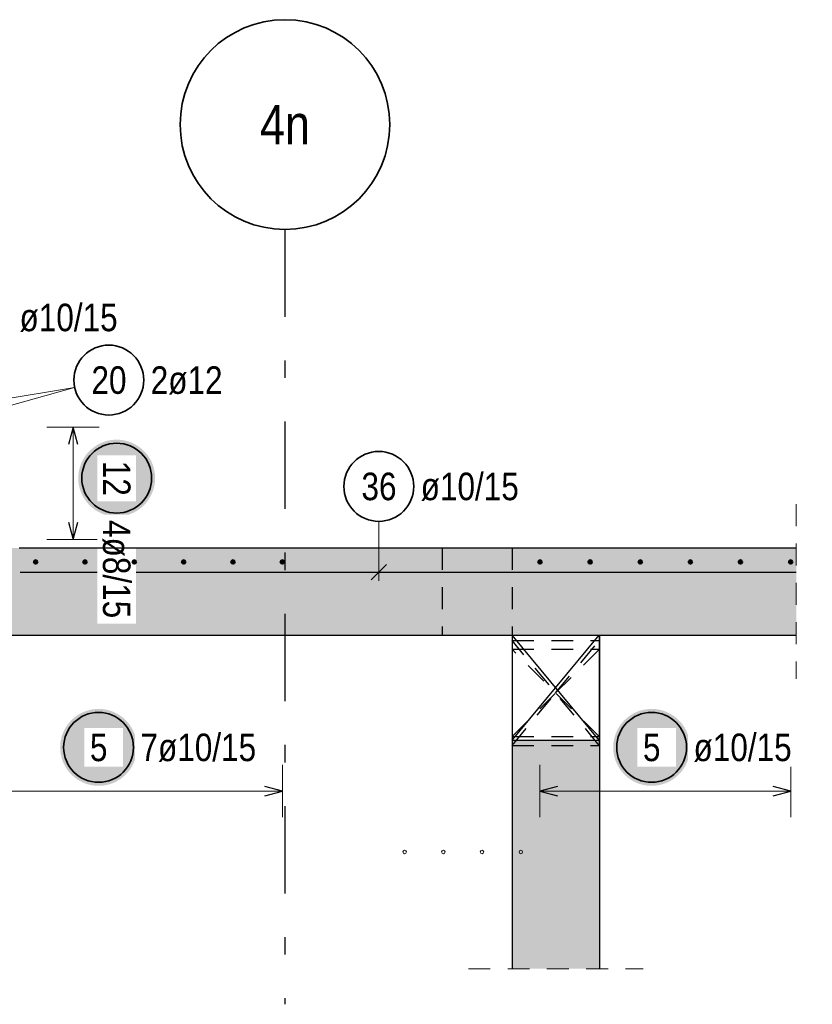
# Model space of a CAD drawing. Header units: millimetres. Extents: x -50 to 89, y -23 to 66.
# Tile 58 of 60: x 73.74 to 78.28, y 25.98 to 31.61. Entities that reach past the tile are written whole.
import ezdxf
from ezdxf.enums import TextEntityAlignment as Align

# ---------------------------------------------------------------- set-up
doc = ezdxf.new("R2010")
doc.units = ezdxf.units.MM
doc.linetypes.add('DASHDOTX2', pattern=[2, 1, -0.5, 0, -0.5])
doc.linetypes.add('HIDDEN', pattern=[0.375, 0.25, -0.125])
for name, color, linetype, lineweight in [('Achsen', 7, 'Continuous', 20), ('Bewehrung obere', 7, 'Continuous', 20), ('Geschnittene Kanten', 7, 'Continuous', 20), ('nplo Bewehrung', 7, 'Continuous', 20), ('Schraffuren', 7, 'Continuous', 20)]:
    doc.layers.add(name, color=color, linetype=linetype, lineweight=lineweight)
doc.styles.add('Arial Narrow', font='ARIALN.TTF')

msp = doc.modelspace()

# ---------------------------------------------------------------- hatches: boundary and pattern name
at = {"layer": 'Bewehrung obere', "lineweight": 25, "true_color": 0xffffff}
for points in [[(74.519097, 28.990852), (74.518963, 28.99853), (74.518561, 29.006199), (74.517891, 29.013849), (74.516956, 29.02147), (74.515754, 29.029055), (74.514289, 29.036593), (74.512562, 29.044075), (74.510574, 29.051493), (74.508329, 29.058836), (74.505829, 29.066097), (74.503077, 29.073266), (74.500077, 29.080334), (74.496831, 29.087294), (74.493345, 29.094136), (74.489622, 29.100852), (74.485667, 29.107435), (74.481485, 29.113875), (74.47708, 29.120165), (74.472459, 29.126298), (74.467626, 29.132266), (74.462589, 29.138061), (74.457351, 29.143677), (74.451921, 29.149107), (74.446305, 29.154344), (74.44051, 29.159382), (74.434542, 29.164215), (74.428409, 29.168836), (74.422119, 29.173241), (74.415679, 29.177423), (74.409097, 29.181378), (74.40238, 29.185101), (74.395538, 29.188587), (74.388579, 29.191832), (74.38151, 29.194833), (74.374341, 29.197585), (74.36708, 29.200085), (74.359737, 29.20233), (74.352319, 29.204317), (74.344837, 29.206045), (74.337299, 29.20751), (74.329715, 29.208711), (74.322093, 29.209647), (74.314443, 29.210316), (74.306775, 29.210718), (74.299097, 29.210852), (74.291419, 29.210718), (74.28375, 29.210316), (74.2761, 29.209647), (74.268479, 29.208711), (74.260894, 29.20751), (74.253356, 29.206045), (74.245874, 29.204317), (74.238456, 29.20233), (74.231113, 29.200085), (74.223852, 29.197585), (74.216683, 29.194833), (74.209615, 29.191832), (74.202655, 29.188587), (74.195813, 29.185101), (74.189097, 29.181378), (74.182514, 29.177423), (74.176074, 29.173241), (74.169784, 29.168836), (74.163651, 29.164215), (74.157683, 29.159382), (74.151888, 29.154344), (74.146272, 29.149107), (74.140842, 29.143677), (74.135605, 29.138061), (74.130567, 29.132266), (74.125734, 29.126298), (74.121113, 29.120165), (74.116708, 29.113875), (74.112526, 29.107435), (74.108571, 29.100852), (74.104848, 29.094136), (74.101362, 29.087294), (74.098117, 29.080334), (74.095116, 29.073266), (74.092364, 29.066097), (74.089864, 29.058836), (74.087619, 29.051493), (74.085632, 29.044075), (74.083904, 29.036593), (74.082439, 29.029055), (74.081238, 29.02147), (74.080302, 29.013849), (74.079633, 29.006199), (74.079231, 28.99853), (74.079097, 28.990852), (74.079231, 28.983174), (74.079633, 28.975506), (74.080302, 28.967856), (74.081238, 28.960234), (74.082439, 28.95265), (74.083904, 28.945112), (74.085632, 28.937629), (74.087619, 28.930212), (74.089864, 28.922869), (74.092364, 28.915608), (74.095116, 28.908439), (74.098117, 28.90137), (74.101362, 28.894411), (74.104848, 28.887569), (74.108571, 28.880852), (74.112526, 28.87427), (74.116708, 28.86783), (74.121113, 28.86154), (74.125734, 28.855407), (74.130567, 28.849439), (74.135605, 28.843644), (74.140842, 28.838027), (74.146272, 28.832598), (74.151888, 28.82736), (74.157683, 28.822323), (74.163651, 28.81749), (74.169784, 28.812869), (74.176074, 28.808464), (74.182514, 28.804282), (74.189097, 28.800327), (74.195813, 28.796604), (74.202655, 28.793118), (74.209615, 28.789872), (74.216683, 28.786872), (74.223852, 28.78412), (74.231113, 28.78162), (74.238456, 28.779375), (74.245874, 28.777387), (74.253356, 28.77566), (74.260894, 28.774195), (74.268479, 28.772993), (74.2761, 28.772057), (74.28375, 28.771388), (74.291419, 28.770986), (74.299097, 28.770852), (74.306775, 28.770986), (74.314443, 28.771388), (74.322093, 28.772057), (74.329715, 28.772993), (74.337299, 28.774195), (74.344837, 28.77566), (74.352319, 28.777387), (74.359737, 28.779375), (74.36708, 28.78162), (74.374341, 28.78412), (74.38151, 28.786872), (74.388579, 28.789872), (74.395538, 28.793118), (74.40238, 28.796604), (74.409097, 28.800327), (74.415679, 28.804282), (74.422119, 28.808464), (74.428409, 28.812869), (74.434542, 28.81749), (74.44051, 28.822323), (74.446305, 28.82736), (74.451921, 28.832598), (74.457351, 28.838027), (74.462589, 28.843644), (74.467626, 28.849439), (74.472459, 28.855407), (74.47708, 28.86154), (74.481485, 28.86783), (74.485667, 28.87427), (74.489622, 28.880852), (74.493345, 28.887569), (74.496831, 28.894411), (74.500077, 28.90137), (74.503077, 28.908439), (74.505829, 28.915608), (74.508329, 28.922869), (74.510574, 28.930212), (74.512562, 28.937629), (74.514289, 28.945112), (74.515754, 28.95265), (74.516956, 28.960234), (74.517891, 28.967856), (74.518561, 28.975506)], [(74.415334, 27.45), (74.4152, 27.457678), (74.414798, 27.465346), (74.414129, 27.472996), (74.413193, 27.480618), (74.411992, 27.488203), (74.410527, 27.495741), (74.408799, 27.503223), (74.406812, 27.51064), (74.404567, 27.517984), (74.402067, 27.525244), (74.399315, 27.532413), (74.396314, 27.539482), (74.393069, 27.546442), (74.389583, 27.553284), (74.38586, 27.56), (74.381905, 27.566582), (74.377723, 27.573022), (74.373318, 27.579313), (74.368697, 27.585446), (74.363864, 27.591413), (74.358826, 27.597209), (74.353589, 27.602825), (74.348159, 27.608255), (74.342543, 27.613492), (74.336748, 27.61853), (74.33078, 27.623362), (74.324647, 27.627984), (74.318357, 27.632388), (74.311917, 27.636571), (74.305334, 27.640526), (74.298618, 27.644248), (74.291776, 27.647735), (74.284816, 27.65098), (74.277748, 27.65398), (74.270579, 27.656732), (74.263318, 27.659232), (74.255975, 27.661478), (74.248557, 27.663465), (74.241075, 27.665192), (74.233537, 27.666658), (74.225952, 27.667859), (74.218331, 27.668795), (74.210681, 27.669464), (74.203012, 27.669866), (74.195334, 27.67), (74.187657, 27.669866), (74.179988, 27.669464), (74.172338, 27.668795), (74.164716, 27.667859), (74.157132, 27.666658), (74.149594, 27.665192), (74.142112, 27.663465), (74.134694, 27.661478), (74.127351, 27.659232), (74.12009, 27.656732), (74.112921, 27.65398), (74.105852, 27.65098), (74.098893, 27.647735), (74.092051, 27.644248), (74.085334, 27.640526), (74.078752, 27.636571), (74.072312, 27.632388), (74.066022, 27.627984), (74.059889, 27.623362), (74.053921, 27.61853), (74.048126, 27.613492), (74.04251, 27.608255), (74.03708, 27.602825), (74.031843, 27.597209), (74.026805, 27.591413), (74.021972, 27.585446), (74.017351, 27.579313), (74.012946, 27.573022), (74.008764, 27.566582), (74.004809, 27.56), (74.001086, 27.553284), (73.9976, 27.546442), (73.994354, 27.539482), (73.991354, 27.532413), (73.988602, 27.525244), (73.986102, 27.517984), (73.983857, 27.51064), (73.981869, 27.503223), (73.980142, 27.495741), (73.978677, 27.488203), (73.977475, 27.480618), (73.97654, 27.472996), (73.97587, 27.465346), (73.975468, 27.457678), (73.975334, 27.45), (73.975468, 27.442322), (73.97587, 27.434654), (73.97654, 27.427004), (73.977475, 27.419382), (73.978677, 27.411797), (73.980142, 27.404259), (73.981869, 27.396777), (73.983857, 27.38936), (73.986102, 27.382016), (73.988602, 27.374756), (73.991354, 27.367587), (73.994354, 27.360518), (73.9976, 27.353558), (74.001086, 27.346716), (74.004809, 27.34), (74.008764, 27.333418), (74.012946, 27.326978), (74.017351, 27.320687), (74.021972, 27.314554), (74.026805, 27.308587), (74.031843, 27.302791), (74.03708, 27.297175), (74.04251, 27.291745), (74.048126, 27.286508), (74.053921, 27.28147), (74.059889, 27.276638), (74.066022, 27.272016), (74.072312, 27.267612), (74.078752, 27.263429), (74.085334, 27.259474), (74.092051, 27.255752), (74.098893, 27.252265), (74.105852, 27.24902), (74.112921, 27.24602), (74.12009, 27.243268), (74.127351, 27.240768), (74.134694, 27.238522), (74.142112, 27.236535), (74.149594, 27.234808), (74.157132, 27.233342), (74.164716, 27.232141), (74.172338, 27.231205), (74.179988, 27.230536), (74.187657, 27.230134), (74.195334, 27.23), (74.203012, 27.230134), (74.210681, 27.230536), (74.218331, 27.231205), (74.225952, 27.232141), (74.233537, 27.233342), (74.241075, 27.234808), (74.248557, 27.236535), (74.255975, 27.238522), (74.263318, 27.240768), (74.270579, 27.243268), (74.277748, 27.24602), (74.284816, 27.24902), (74.291776, 27.252265), (74.298618, 27.255752), (74.305334, 27.259474), (74.311917, 27.263429), (74.318357, 27.267612), (74.324647, 27.272016), (74.33078, 27.276638), (74.336748, 27.28147), (74.342543, 27.286508), (74.348159, 27.291745), (74.353589, 27.297175), (74.358826, 27.302791), (74.363864, 27.308587), (74.368697, 27.314554), (74.373318, 27.320687), (74.377723, 27.326978), (74.381905, 27.333418), (74.38586, 27.34), (74.389583, 27.346716), (74.393069, 27.353558), (74.396314, 27.360518), (74.399315, 27.367587), (74.402067, 27.374756), (74.404567, 27.382016), (74.406812, 27.38936), (74.408799, 27.396777), (74.410527, 27.404259), (74.411992, 27.411797), (74.413193, 27.419382), (74.414129, 27.427004), (74.414798, 27.434654)], [(77.581534, 27.45), (77.5814, 27.457678), (77.580998, 27.465346), (77.580329, 27.472996), (77.579393, 27.480618), (77.578192, 27.488203), (77.576726, 27.495741), (77.574999, 27.503223), (77.573012, 27.51064), (77.570766, 27.517984), (77.568266, 27.525244), (77.565514, 27.532413), (77.562514, 27.539482), (77.559269, 27.546442), (77.555782, 27.553284), (77.55206, 27.56), (77.548105, 27.566582), (77.543922, 27.573022), (77.539518, 27.579313), (77.534896, 27.585446), (77.530064, 27.591413), (77.525026, 27.597209), (77.519789, 27.602825), (77.514359, 27.608255), (77.508743, 27.613492), (77.502947, 27.61853), (77.496979, 27.623362), (77.490847, 27.627984), (77.484556, 27.632388), (77.478116, 27.636571), (77.471534, 27.640526), (77.464818, 27.644248), (77.457976, 27.647735), (77.451016, 27.65098), (77.443947, 27.65398), (77.436778, 27.656732), (77.429518, 27.659232), (77.422174, 27.661478), (77.414757, 27.663465), (77.407275, 27.665192), (77.399737, 27.666658), (77.392152, 27.667859), (77.38453, 27.668795), (77.37688, 27.669464), (77.369212, 27.669866), (77.361534, 27.67), (77.353856, 27.669866), (77.346188, 27.669464), (77.338538, 27.668795), (77.330916, 27.667859), (77.323331, 27.666658), (77.315793, 27.665192), (77.308311, 27.663465), (77.300894, 27.661478), (77.29355, 27.659232), (77.28629, 27.656732), (77.279121, 27.65398), (77.272052, 27.65098), (77.265092, 27.647735), (77.25825, 27.644248), (77.251534, 27.640526), (77.244952, 27.636571), (77.238512, 27.632388), (77.232221, 27.627984), (77.226088, 27.623362), (77.220121, 27.61853), (77.214325, 27.613492), (77.208709, 27.608255), (77.203279, 27.602825), (77.198042, 27.597209), (77.193004, 27.591413), (77.188172, 27.585446), (77.18355, 27.579313), (77.179146, 27.573022), (77.174963, 27.566582), (77.171008, 27.56), (77.167285, 27.553284), (77.163799, 27.546442), (77.160554, 27.539482), (77.157554, 27.532413), (77.154802, 27.525244), (77.152302, 27.517984), (77.150056, 27.51064), (77.148069, 27.503223), (77.146341, 27.495741), (77.144876, 27.488203), (77.143675, 27.480618), (77.142739, 27.472996), (77.14207, 27.465346), (77.141668, 27.457678), (77.141534, 27.45), (77.141668, 27.442322), (77.14207, 27.434654), (77.142739, 27.427004), (77.143675, 27.419382), (77.144876, 27.411797), (77.146341, 27.404259), (77.148069, 27.396777), (77.150056, 27.38936), (77.152302, 27.382016), (77.154802, 27.374756), (77.157554, 27.367587), (77.160554, 27.360518), (77.163799, 27.353558), (77.167285, 27.346716), (77.171008, 27.34), (77.174963, 27.333418), (77.179146, 27.326978), (77.18355, 27.320687), (77.188172, 27.314554), (77.193004, 27.308587), (77.198042, 27.302791), (77.203279, 27.297175), (77.208709, 27.291745), (77.214325, 27.286508), (77.220121, 27.28147), (77.226088, 27.276638), (77.232221, 27.272016), (77.238512, 27.267612), (77.244952, 27.263429), (77.251534, 27.259474), (77.25825, 27.255752), (77.265092, 27.252265), (77.272052, 27.24902), (77.279121, 27.24602), (77.28629, 27.243268), (77.29355, 27.240768), (77.300894, 27.238522), (77.308311, 27.236535), (77.315793, 27.234808), (77.323331, 27.233342), (77.330916, 27.232141), (77.338538, 27.231205), (77.346188, 27.230536), (77.353856, 27.230134), (77.361534, 27.23), (77.369212, 27.230134), (77.37688, 27.230536), (77.38453, 27.231205), (77.392152, 27.232141), (77.399737, 27.233342), (77.407275, 27.234808), (77.414757, 27.236535), (77.422174, 27.238522), (77.429518, 27.240768), (77.436778, 27.243268), (77.443947, 27.24602), (77.451016, 27.24902), (77.457976, 27.252265), (77.464818, 27.255752), (77.471534, 27.259474), (77.478116, 27.263429), (77.484556, 27.267612), (77.490847, 27.272016), (77.496979, 27.276638), (77.502947, 27.28147), (77.508743, 27.286508), (77.514359, 27.291745), (77.519789, 27.297175), (77.525026, 27.302791), (77.530064, 27.308587), (77.534896, 27.314554), (77.539518, 27.320687), (77.543922, 27.326978), (77.548105, 27.333418), (77.55206, 27.34), (77.555782, 27.346716), (77.559269, 27.353558), (77.562514, 27.360518), (77.565514, 27.367587), (77.568266, 27.374756), (77.570766, 27.382016), (77.573012, 27.38936), (77.574999, 27.396777), (77.576726, 27.404259), (77.578192, 27.411797), (77.579393, 27.419382), (77.580329, 27.427004), (77.580998, 27.434654)]]:
    msp.add_hatch(color=7, dxfattribs=at).paths.add_polyline_path(points)
at = {"layer": 'Schraffuren', "lineweight": 13, "true_color": 0xd7ffd7}
for points in [[(78.189846, 28.091278), (78.189846, 28.591278), (73.340801, 28.591278), (73.340801, 28.091278)], [(76.562471, 26.18323), (77.062471, 26.18323), (77.062471, 28.091278), (77.062175, 28.091278), (77.062175, 27.49129), (76.562471, 27.49129)]]:
    msp.add_hatch(color=254, dxfattribs=at).paths.add_polyline_path(points)

# ---------------------------------------------------------------- linework, layer by layer
at = {"color": 5, "linetype": 'HIDDEN', "lineweight": 18, "ltscale": 0.5}
for p, q in [((78.189846, 28.841278), (78.189846, 27.841278)), ((76.312471, 26.18323), (77.312471, 26.18323))]:
    msp.add_line(p, q, dxfattribs=at)
at = {"color": 3, "linetype": 'HIDDEN', "lineweight": 25, "ltscale": 0.5}
for p, q in [((76.16327, 28.591278), (76.16327, 28.091278)), ((76.56327, 28.591278), (76.56327, 28.091278)), ((76.562471, 28.06129), (77.062175, 28.06129)), ((76.562471, 28.011278), (77.062175, 28.011278)), ((76.562471, 27.511278), (77.062175, 27.511278)), ((76.562471, 27.46129), (77.062175, 27.46129)), ((77.062175, 27.49129), (77.062175, 27.46129))]:
    msp.add_line(p, q, dxfattribs=at)
at = {"color": 3, "linetype": 'Continuous', "lineweight": 25}
msp.add_line((76.562471, 28.091278), (76.562471, 27.49129), dxfattribs=at)
at = {"layer": 'Achsen', "color": 3, "linetype": 'DASHDOTX2', "lineweight": 25, "ltscale": 0.5}
msp.add_line((75.262456, 30.414208), (75.262456, 25.979637), dxfattribs=at)
at = {"layer": 'Achsen', "color": 5, "linetype": 'Continuous', "lineweight": 18, "ltscale": 0.5}
for p in [(73.410801, 29.401278), (73.670801, 29.401278)]:
    msp.add_line(p, (74.058402, 29.509191), dxfattribs=at)
at = {"layer": 'Achsen', "color": 3, "linetype": 'Continuous', "lineweight": 25}
for p, q in [((77.062175, 27.49129), (76.562274, 28.09129)), ((76.562471, 28.061054), (76.562274, 28.06129)), ((76.812225, 27.79129), (77.062175, 28.09129)), ((76.562471, 28.011081), (76.562274, 28.011278)), ((76.562274, 27.49129), (76.812225, 27.79129)), ((76.562274, 27.511278), (76.562471, 27.511475)), ((76.562274, 27.46129), (76.562471, 27.461526))]:
    msp.add_line(p, q, dxfattribs=at)
at = {"layer": 'Achsen', "color": 3, "linetype": 'HIDDEN', "lineweight": 25, "ltscale": 0.5}
for p, q in [((77.062175, 27.46129), (76.562471, 28.061054)), ((76.812225, 27.76129), (77.062175, 28.06129)), ((77.062175, 27.511278), (76.562471, 28.011081)), ((76.812225, 27.761278), (77.062175, 28.011278)), ((76.562471, 27.461526), (76.812225, 27.76129)), ((76.562471, 27.511475), (76.812225, 27.761278))]:
    msp.add_line(p, q, dxfattribs=at)
at = {"layer": 'Achsen', "color": 2, "linetype": 'Continuous', "lineweight": 35}
msp.add_circle((75.262456, 31.014208), 0.6, dxfattribs=at)
at = {"layer": 'Achsen', "color": 2, "linetype": 'Continuous', "lineweight": 35, "ltscale": 0.5}
msp.add_circle((74.253811, 29.551796), 0.2, dxfattribs=at)
at = {"layer": 'Bewehrung obere', "color": 5, "linetype": 'Continuous', "lineweight": 18, "ltscale": 0.5}
for p, q in [((74.199097, 29.283277), (73.899097, 29.283277)), ((74.049097, 28.639278), (74.049097, 29.283277)), ((75.799534, 28.743317), (75.799534, 28.403228)), ((73.899097, 28.639278), (74.199097, 28.639278)), ((75.247481, 27.05), (75.247481, 27.35)), ((76.722473, 27.35), (76.722473, 27.05)), ((78.157892, 27.05), (78.157892, 27.35)), ((73.552467, 27.2), (75.247481, 27.2)), ((76.722473, 27.2), (78.157892, 27.2))]:
    msp.add_line(p, q, dxfattribs=at)
at = {"layer": 'Bewehrung obere', "color": 3, "linetype": 'Continuous', "lineweight": 25, "ltscale": 0.5}
for p, q in [((74.049097, 29.283277), (74.022302, 29.183277)), ((74.075892, 29.183277), (74.049097, 29.283277)), ((74.022302, 28.739278), (74.049097, 28.639278)), ((74.049097, 28.639278), (74.075892, 28.739278)), ((75.75534, 28.409034), (75.843728, 28.497422)), ((73.74649, 28.453228), (78.189846, 28.453228)), ((75.247481, 27.2), (75.147481, 27.226795)), ((76.822473, 27.226795), (76.722473, 27.2)), ((78.157892, 27.2), (78.057892, 27.226795)), ((75.147481, 27.173205), (75.247481, 27.2)), ((76.722473, 27.2), (76.822473, 27.173205)), ((78.057892, 27.173205), (78.157892, 27.2))]:
    msp.add_line(p, q, dxfattribs=at)
at = {"layer": 'Bewehrung obere', "color": 2, "linetype": 'Continuous', "lineweight": 35, "ltscale": 0.5}
for centre in [(74.299097, 28.990852), (75.799534, 28.943317), (74.195334, 27.45), (77.361534, 27.45)]:
    msp.add_circle(centre, 0.2, dxfattribs=at)
at = {"layer": 'Bewehrung obere', "color": 4, "linetype": 'Continuous', "lineweight": 50, "ltscale": 0.5}
for centre, radius in [((73.834969, 28.511278), 0.01), ((73.834969, 28.511278), 0.01), ((73.834969, 28.511278), 0.009), ((73.834969, 28.511278), 0.007), ((73.834969, 28.511278), 0.005), ((73.834969, 28.511278), 0.003), ((73.834969, 28.511278), 0.001), ((74.117472, 28.511278), 0.01), ((74.117472, 28.511278), 0.01), ((74.117472, 28.511278), 0.009), ((74.117472, 28.511278), 0.007), ((74.117472, 28.511278), 0.005), ((74.117472, 28.511278), 0.003), ((74.117472, 28.511278), 0.001), ((74.682477, 28.511278), 0.01), ((74.682477, 28.511278), 0.01), ((74.682477, 28.511278), 0.009), ((74.682477, 28.511278), 0.007), ((74.682477, 28.511278), 0.005), ((74.682477, 28.511278), 0.003), ((74.682477, 28.511278), 0.001), ((74.964979, 28.511278), 0.01), ((74.964979, 28.511278), 0.01), ((74.964979, 28.511278), 0.009), ((74.964979, 28.511278), 0.007), ((74.964979, 28.511278), 0.005), ((74.964979, 28.511278), 0.003), ((74.964979, 28.511278), 0.001), ((75.247481, 28.511278), 0.01), ((75.247481, 28.511278), 0.01), ((75.247481, 28.511278), 0.009), ((75.247481, 28.511278), 0.007), ((75.247481, 28.511278), 0.005), ((75.247481, 28.511278), 0.003), ((75.247481, 28.511278), 0.001), ((76.722473, 28.511278), 0.01), ((76.722473, 28.511278), 0.01), ((76.722473, 28.511278), 0.009), ((76.722473, 28.511278), 0.007), ((76.722473, 28.511278), 0.005), ((76.722473, 28.511278), 0.003), ((76.722473, 28.511278), 0.001), ((77.009556, 28.511278), 0.01), ((77.009556, 28.511278), 0.01), ((77.009556, 28.511278), 0.009), ((77.009556, 28.511278), 0.007), ((77.009556, 28.511278), 0.005), ((77.009556, 28.511278), 0.003), ((77.009556, 28.511278), 0.001), ((77.29664, 28.511278), 0.01), ((77.29664, 28.511278), 0.01), ((77.29664, 28.511278), 0.009), ((77.29664, 28.511278), 0.007), ((77.29664, 28.511278), 0.005), ((77.29664, 28.511278), 0.003), ((77.29664, 28.511278), 0.001), ((77.583724, 28.511278), 0.01), ((77.583724, 28.511278), 0.01), ((77.583724, 28.511278), 0.009), ((77.583724, 28.511278), 0.007), ((77.583724, 28.511278), 0.005), ((77.583724, 28.511278), 0.003), ((77.583724, 28.511278), 0.001), ((77.870808, 28.511278), 0.01), ((77.870808, 28.511278), 0.01), ((77.870808, 28.511278), 0.009), ((77.870808, 28.511278), 0.007), ((77.870808, 28.511278), 0.005), ((77.870808, 28.511278), 0.003), ((77.870808, 28.511278), 0.001), ((78.157892, 28.511278), 0.01), ((78.157892, 28.511278), 0.01), ((78.157892, 28.511278), 0.009), ((78.157892, 28.511278), 0.007), ((78.157892, 28.511278), 0.005), ((78.157892, 28.511278), 0.003), ((78.157892, 28.511278), 0.001)]:
    msp.add_circle(centre, radius, dxfattribs=at)
at = {"layer": 'Geschnittene Kanten', "color": 3, "linetype": 'Continuous', "lineweight": 25}
for p, q in [((77.062175, 28.091278), (77.062175, 27.49129)), ((77.062471, 28.091278), (78.189846, 28.091278)), ((77.062471, 28.091278), (77.062471, 26.18323)), ((76.562471, 27.49129), (77.062175, 27.49129)), ((76.562471, 27.49129), (76.562471, 26.18323))]:
    msp.add_line(p, q, dxfattribs=at)
at = {"layer": 'nplo Bewehrung', "color": 9, "linetype": 'Continuous', "lineweight": 0, "ltscale": 0.5}
for centre in [(75.947483, 26.851278), (75.947483, 26.851278), (76.169145, 26.851278), (76.169145, 26.851278), (76.390808, 26.851278), (76.390808, 26.851278), (76.61247, 26.851278), (76.61247, 26.851278)]:
    msp.add_circle(centre, 0.01, dxfattribs=at)

# ---------------------------------------------------------------- texts
at = {"layer": 'Achsen', "color": 4, "lineweight": 50, "style": 'Arial Narrow'}
msp.add_text('4n', height=0.225, dxfattribs=at).set_placement((75.262456, 31.014208), align=Align.MIDDLE_CENTER)
at = {"layer": 'Achsen', "color": 2, "lineweight": 35, "char_height": 0.1575, "attachment_point": 1, "line_spacing_factor": 0.9, "style": 'Arial Narrow'}
for s, insert in [('20', (74.154586, 29.630546)), ('2ø12', (74.493811, 29.630546))]:
    msp.add_mtext(s, dxfattribs=dict(at, insert=insert))
at = {"layer": 'Bewehrung obere', "color": 2, "lineweight": 35, "char_height": 0.1575, "attachment_point": 1, "line_spacing_factor": 0.9, "style": 'Arial Narrow'}
for s, insert in [('ø10/15', (73.742782, 29.989029)), ('36', (75.700309, 29.022067)), ('ø10/15', (76.039534, 29.022067))]:
    msp.add_mtext(s, dxfattribs=dict(at, insert=insert))

# ---------------------------------------------------------------- next in the draw order: texts
at = {"layer": 'Bewehrung obere', "color": 2, "lineweight": 35, "char_height": 0.1575, "attachment_point": 1, "rotation": 270, "line_spacing_factor": 0.9, "style": 'Arial Narrow', "bg_fill": 3, "box_fill_scale": 1.2, "bg_fill_color": 256, "bg_fill_true_color": 13158600, "bg_fill_transparency": 0}
for s, insert in [('12', (74.377847, 29.090077)), ('4ø8/15', (74.377847, 28.750852))]:
    msp.add_mtext(s, dxfattribs=dict(at, insert=insert))
at = {"layer": 'Bewehrung obere', "color": 2, "lineweight": 35, "char_height": 0.1575, "attachment_point": 1, "line_spacing_factor": 0.9, "style": 'Arial Narrow', "bg_fill": 3, "box_fill_scale": 1.2, "bg_fill_color": 256, "bg_fill_true_color": 13158600, "bg_fill_transparency": 0}
for s, insert in [('5', (74.145722, 27.52875)), ('7ø10/15', (74.435334, 27.52875)), ('5', (77.311921, 27.52875)), ('ø10/15', (77.601534, 27.52875))]:
    msp.add_mtext(s, dxfattribs=dict(at, insert=insert))

# ---------------------------------------------------------------- next in the draw order: linework, layer by layer
at = {"layer": 'Bewehrung obere', "color": 4, "linetype": 'Continuous', "lineweight": 50, "ltscale": 0.5}
for radius in [0.01, 0.01, 0.009, 0.007, 0.005, 0.003, 0.001]:
    msp.add_circle((74.399974, 28.511278), radius, dxfattribs=at)
at = {"layer": 'Geschnittene Kanten', "color": 3, "linetype": 'Continuous', "lineweight": 25}
for p, q in [((73.740801, 28.591278), (78.189846, 28.591278)), ((73.340801, 28.091278), (77.062175, 28.091278))]:
    msp.add_line(p, q, dxfattribs=at)

doc.saveas('drawing.dxf')
